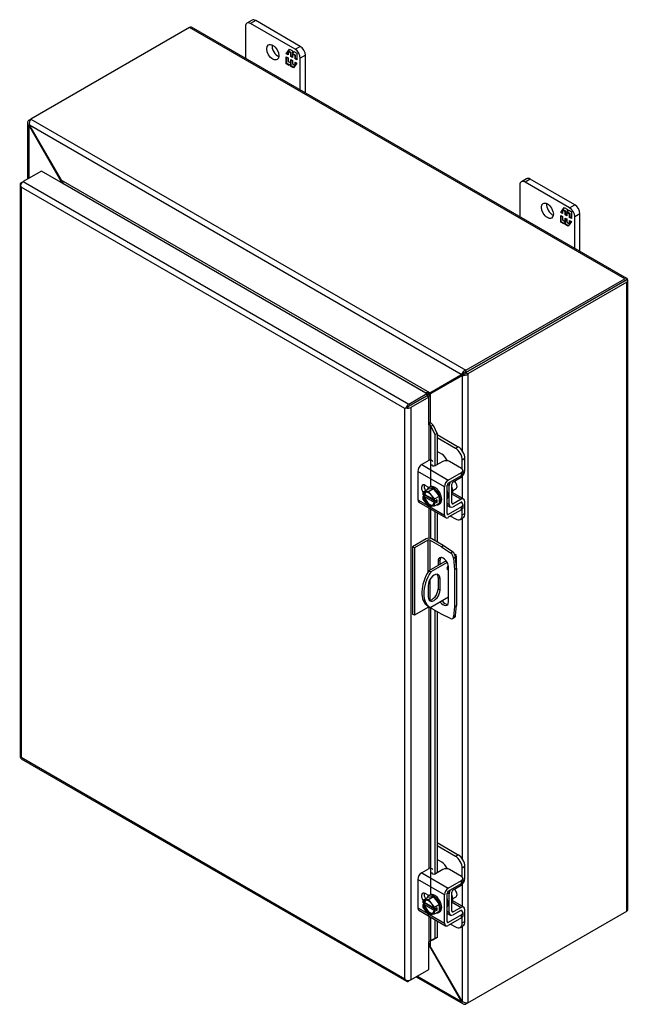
# Model space of a CAD drawing. Header units: inches. Extents: x 2 to 119, y 1 to 79.
# Tile 7 of 7: x 95 to 111, y 54 to 79. Entities that reach past the tile are written whole.
import ezdxf

# ---------------------------------------------------------------- set-up
doc = ezdxf.new("R2010")
doc.units = ezdxf.units.IN
doc.header["$MEASUREMENT"] = 0
for name, color, linetype in [('COM40153-1', 7, 'CONTINUOUS'), ('COM40153-2', 7, 'CONTINUOUS'), ('COM42667', 7, 'CONTINUOUS'), ('COM42780', 7, 'CONTINUOUS'), ('COM48425', 7, 'CONTINUOUS'), ('COM71780-6', 7, 'CONTINUOUS'), ('FET07710', 7, 'CONTINUOUS'), ('SCC19011', 7, 'CONTINUOUS'), ('SPR20265', 7, 'CONTINUOUS'), ('WAF25035', 7, 'CONTINUOUS')]:
    doc.layers.add(name, color=color, linetype=linetype)

msp = doc.modelspace()

# ---------------------------------------------------------------- linework, layer by layer
at = {"layer": 'COM40153-1', "color": 7}
for p, q in [((105.981, 64.994), (105.535, 64.736)), ((106.008, 64.95), (105.586, 64.707)), ((106.198, 65.167), (106.214, 65.157)), ((106.246, 64.808), (106.246, 65.113)), ((105.535, 64.736), (105.586, 64.707)), ((105.775, 64.564), (105.826, 64.534)), ((105.775, 64.564), (105.775, 64.267)), ((105.826, 64.238), (105.826, 64.534)), ((105.517, 64.356), (105.517, 64.059)), ((105.775, 64.267), (105.826, 64.238)), ((106.041, 64.051), (105.586, 63.788)), ((105.511, 63.83), (105.562, 63.8))]:
    msp.add_line(p, q, dxfattribs=at)
for centre, major_axis, start_param, end_param in [((106.138, 65.113), (-0.108, 0), 2.529725, 3.926991), ((105.886, 64.479), (0.375, 0.65), 1.508132, 3.141593), ((105.937, 64.45), (0.375, 0.65), 1.508132, 3.204257), ((106.047, 64.82), (0.0312, 0.0541), 0.997696, 3.781372), ((105.996, 64.85), (-0.0312, -0.0541), 0.952017, 2.069288), ((105.672, 64.445), (-0.109, -0.189), 2.356194, 5.497787), ((105.621, 64.474), (-0.109, -0.189), 2.356194, 2.906426), ((105.672, 64.149), (0.109, 0.189), 2.356194, 5.497787), ((105.621, 64.178), (0.109, 0.189), 3.37676, 5.497787)]:
    msp.add_ellipse(centre, major_axis=major_axis, ratio=0.57735, start_param=start_param, end_param=end_param, dxfattribs=at)
at = {"layer": 'COM40153-2', "color": 7}
for p, q in [((105.463, 65.554), (105.115, 65.353)), ((105.514, 65.525), (105.166, 65.324)), ((105.514, 65.525), (105.514, 64.7)), ((105.565, 65.525), (105.565, 64.753)), ((105.858, 65.355), (105.565, 65.525)), ((105.909, 65.385), (105.616, 65.554)), ((105.115, 65.353), (105.115, 63.618)), ((105.166, 65.324), (105.115, 65.353)), ((105.166, 65.324), (105.166, 63.589)), ((105.858, 65.355), (105.909, 65.385)), ((105.858, 65.355), (106.094, 65.195)), ((106.145, 65.224), (105.909, 65.385)), ((106.094, 65.195), (106.145, 65.224)), ((105.776, 64.984), (105.827, 65.014)), ((105.776, 64.984), (105.776, 64.875)), ((105.827, 64.904), (105.827, 65.014)), ((106.226, 65.085), (106.175, 65.056)), ((106.175, 65.056), (106.195, 64.771)), ((106.246, 64.8), (106.226, 65.085)), ((106.041, 63.933), (106.041, 64.831)), ((106.195, 64.771), (106.246, 64.8)), ((106.195, 64.771), (106.195, 63.815)), ((106.246, 64.8), (106.246, 63.844)), ((105.565, 64.512), (105.565, 63.979)), ((105.514, 63.79), (105.166, 63.589)), ((105.514, 63.828), (105.514, 63.79)), ((105.565, 63.799), (105.565, 63.79)), ((105.858, 63.62), (105.565, 63.79)), ((106.195, 63.815), (106.175, 63.554)), ((106.195, 63.815), (106.246, 63.844)), ((106.226, 63.583), (106.246, 63.844)), ((105.166, 63.589), (105.115, 63.618)), ((106.094, 63.508), (105.858, 63.62)), ((106.149, 63.505), (106.2, 63.535)), ((106.175, 63.554), (106.226, 63.583))]:
    msp.add_line(p, q, dxfattribs=at)
for centre, major_axis, start_param, end_param in [((105.539, 65.51), (-0.108, 0), 3.926991, 5.497787), ((105.539, 65.51), (-0.036, 0), 3.926991, 5.497787), ((106.138, 65.127), (-0.062, 0.108), 4.014257, 5.410521), ((105.908, 64.908), (0.094, -0.162), 0.785398, 3.926991), ((105.959, 64.937), (0.094, -0.162), 3.416574, 3.926991), ((106.087, 65.098), (0.062, -0.108), 0.872665, 2.268928), ((105.908, 64.01), (-0.094, 0.162), 1.73559, 3.926991), ((105.959, 64.039), (-0.094, 0.162), 1.73559, 2.866611), ((105.539, 63.775), (0.036, 0), 0.785398, 2.356194), ((106.087, 63.614), (-0.063, 0.108), 2.443461, 3.839724), ((106.138, 63.643), (-0.063, 0.108), 3.141593, 3.839724)]:
    msp.add_ellipse(centre, major_axis=major_axis, ratio=0.57735, start_param=start_param, end_param=end_param, dxfattribs=at)
at = {"layer": 'COM42667', "color": 7}
for p, q in [((105.533, 67.573), (105.352, 67.469)), ((105.894, 67.55), (105.711, 67.444)), ((106.379, 67.372), (106.071, 67.55)), ((105.937, 66.898), (105.251, 67.294)), ((105.251, 67.294), (105.251, 66.566)), ((105.352, 67.469), (106.038, 67.073)), ((106.038, 67.073), (106.379, 67.27)), ((106.379, 67.192), (106.379, 67.27)), ((106.416, 67.243), (106.416, 67.321)), ((106.038, 66.995), (106.379, 67.192)), ((105.54, 66.878), (105.445, 66.933)), ((105.937, 66.17), (105.937, 66.898)), ((106.004, 66.209), (106.004, 66.937)), ((105.251, 66.566), (105.506, 66.419)), ((105.281, 66.5), (105.967, 66.104)), ((106.363, 66.497), (106.379, 66.488)), ((105.555, 66.391), (105.937, 66.17)), ((106.379, 66.386), (106.038, 66.189)), ((106.379, 66.309), (106.038, 66.112)), ((106.379, 66.309), (106.379, 66.386)), ((106.416, 66.36), (106.416, 66.437)), ((106.038, 66.189), (106.004, 66.209)), ((105.533, 57.06), (105.352, 56.956)), ((105.352, 56.956), (106.038, 56.56)), ((105.894, 57.037), (105.711, 56.931)), ((106.379, 56.859), (106.071, 57.037)), ((105.937, 56.385), (105.251, 56.781)), ((105.251, 56.781), (105.251, 56.053)), ((106.038, 56.56), (106.379, 56.757)), ((106.038, 56.482), (106.379, 56.679)), ((106.379, 56.679), (106.379, 56.757)), ((106.416, 56.73), (106.416, 56.808)), ((105.54, 56.365), (105.445, 56.419)), ((105.937, 55.657), (105.937, 56.385)), ((106.004, 55.696), (106.004, 56.423)), ((105.251, 56.053), (105.506, 55.906)), ((105.281, 55.987), (105.967, 55.591)), ((105.555, 55.877), (105.937, 55.657)), ((106.379, 55.873), (106.038, 55.676)), ((106.363, 55.984), (106.379, 55.975)), ((106.379, 55.795), (106.379, 55.873)), ((106.416, 55.846), (106.416, 55.924)), ((106.038, 55.676), (106.004, 55.696)), ((106.379, 55.795), (106.038, 55.598))]:
    msp.add_line(p, q, dxfattribs=at)
for centre, major_axis, start_param, end_param in [((105.575, 67.549), (-0.06, 0), 3.141593, 5.497787), ((105.983, 67.499), (0.125, 0), 0.785398, 2.356194), ((105.352, 67.352), (-0.072, -0.124), 3.926991, 5.497787), ((105.668, 67.469), (0.06, 0), 2.929457, 5.497787), ((106.291, 67.321), (-0.125, 0), 2.356194, 3.926991), ((106.291, 67.243), (-0.125, 0), 2.356194, 3.141593), ((106.038, 66.956), (0.072, 0.124), 0.785398, 2.356194), ((106.038, 66.956), (0.024, 0.0416), 0.785398, 2.356194), ((105.445, 66.818), (0.07, -0.122), 2.356194, 4.826451), ((105.513, 66.857), (0.07, -0.122), 3.6401, 4.826451), ((105.352, 66.624), (0.072, 0.124), 2.356194, 3.141593), ((106.291, 66.437), (-0.125, 0), 2.356194, 3.926991), ((106.291, 66.36), (-0.125, 0), 2.356194, 3.141593), ((106.038, 66.228), (0.071, 0.124), 2.356194, 3.926991), ((106.038, 66.228), (0.024, 0.0416), 2.356194, 3.926991), ((105.352, 56.839), (-0.071, -0.124), 3.926991, 5.497787), ((105.575, 57.036), (-0.06, 0), 3.141593, 5.497787), ((105.668, 56.955), (0.06, 0), 2.929457, 5.497787), ((105.983, 56.986), (0.125, 0), 0.785398, 2.356194), ((106.291, 56.808), (-0.125, 0), 2.356194, 3.926991), ((106.291, 56.73), (-0.125, 0), 2.356194, 3.141593), ((105.445, 56.305), (0.07, -0.122), 2.356194, 4.826451), ((105.513, 56.343), (0.07, -0.122), 3.6401, 4.826451), ((106.038, 56.443), (0.072, 0.124), 0.785398, 2.356194), ((106.038, 56.443), (0.024, 0.0416), 0.785398, 2.356194), ((105.352, 56.111), (0.071, 0.124), 2.356194, 3.141593), ((106.291, 55.924), (-0.125, 0), 2.356194, 3.926991), ((106.291, 55.846), (-0.125, 0), 2.356194, 3.141593), ((106.038, 55.715), (0.072, 0.124), 2.356194, 3.926991), ((106.038, 55.715), (0.024, 0.0416), 2.356194, 3.926991)]:
    msp.add_ellipse(centre, major_axis=major_axis, ratio=0.57735, start_param=start_param, end_param=end_param, dxfattribs=at)
at = {"layer": 'COM42780', "color": 7}
for p, q in [((105.748, 68.244), (106.288, 67.932)), ((105.748, 68.166), (106.221, 67.893)), ((105.868, 67.741), (105.748, 67.81)), ((106.221, 67.893), (106.288, 67.932)), ((106.465, 67.626), (106.398, 67.587)), ((106.398, 67.359), (106.398, 67.587)), ((106.465, 67.322), (106.465, 67.626)), ((106.161, 67.026), (106.366, 67.148)), ((106.009, 66.958), (106.061, 66.928)), ((106.061, 66.443), (106.061, 66.928)), ((106.128, 66.482), (106.128, 66.967)), ((106.435, 66.582), (106.151, 66.747)), ((106.004, 66.476), (106.061, 66.443)), ((106.128, 66.482), (106.161, 66.462)), ((106.133, 66.711), (106.366, 66.576)), ((106.364, 66.498), (106.16, 66.384)), ((106.366, 66.576), (106.161, 66.462)), ((106.364, 66.498), (106.398, 66.478)), ((106.398, 66.475), (106.398, 66.478)), ((106.465, 66.213), (106.465, 66.517)), ((106.004, 66.428), (106.09, 66.378)), ((106.398, 66.174), (106.398, 66.322)), ((106.398, 66.174), (106.465, 66.213)), ((106.096, 66.145), (106.221, 66.072)), ((106.346, 66.06), (106.413, 66.099)), ((105.748, 57.731), (106.288, 57.419)), ((105.748, 57.653), (106.221, 57.38)), ((106.221, 57.38), (106.288, 57.419)), ((105.868, 57.227), (105.748, 57.296)), ((106.465, 57.113), (106.398, 57.074)), ((106.465, 56.809), (106.465, 57.113)), ((106.398, 56.845), (106.398, 57.074)), ((106.161, 56.512), (106.366, 56.635)), ((106.009, 56.445), (106.061, 56.415)), ((106.061, 55.93), (106.061, 56.415)), ((106.128, 55.969), (106.128, 56.454)), ((106.133, 56.198), (106.366, 56.063)), ((106.435, 56.069), (106.151, 56.233)), ((106.004, 55.963), (106.061, 55.93)), ((106.004, 55.914), (106.09, 55.865)), ((106.128, 55.968), (106.161, 55.949)), ((106.364, 55.985), (106.16, 55.871)), ((106.366, 56.063), (106.161, 55.949)), ((106.364, 55.985), (106.398, 55.965)), ((106.398, 55.961), (106.398, 55.965)), ((106.465, 55.7), (106.465, 56.004)), ((106.096, 55.631), (106.221, 55.559)), ((106.346, 55.547), (106.413, 55.585)), ((106.398, 55.661), (106.398, 55.809)), ((106.398, 55.661), (106.465, 55.7))]:
    msp.add_line(p, q, dxfattribs=at)
for centre, major_axis, start_param, end_param in [((105.868, 67.537), (0.125, -0.217), 1.392108, 2.356194), ((106.221, 67.689), (0.125, -0.217), 0.785398, 2.356194), ((106.288, 67.728), (-0.125, 0.217), 3.926991, 5.497787), ((106.364, 67.264), (-0.072, -0.124), 0.802851, 2.356194), ((106.162, 66.987), (-0.072, -0.124), 4.744903, 5.497787), ((106.162, 66.987), (-0.024, -0.0416), 3.944444, 5.497787), ((106.018, 66.866), (0.097, -0.169), 0.133398, 1.437398), ((106.162, 66.502), (0.024, 0.0416), 2.356194, 3.909538), ((106.364, 66.459), (-0.024, -0.0416), 2.356194, 3.909538), ((106.364, 66.459), (-0.072, -0.124), 2.356194, 3.909538), ((106.162, 66.502), (0.072, 0.124), 2.356194, 3.909538), ((106.288, 66.315), (-0.125, 0.217), 3.141593, 3.926991), ((106.221, 66.276), (-0.125, 0.217), 2.356194, 3.926991), ((106.221, 57.176), (0.125, -0.217), 0.785398, 2.356194), ((106.288, 57.215), (-0.125, 0.217), 3.926991, 5.497787), ((105.868, 57.023), (0.125, -0.217), 1.392108, 2.356194), ((106.364, 56.75), (-0.072, -0.124), 0.802851, 2.356194), ((106.162, 56.474), (-0.071, -0.124), 4.744903, 5.497787), ((106.162, 56.474), (-0.024, -0.0416), 3.944444, 5.497787), ((106.018, 56.352), (0.097, -0.169), 0.133398, 1.437398), ((106.364, 55.945), (-0.072, -0.124), 2.356194, 3.909538), ((106.162, 55.989), (0.072, 0.124), 2.356194, 3.909538), ((106.162, 55.989), (0.024, 0.0416), 2.356194, 3.909538), ((106.364, 55.945), (-0.024, -0.0416), 2.356194, 3.909538), ((106.221, 55.763), (-0.125, 0.217), 2.356194, 3.926991), ((106.288, 55.802), (-0.125, 0.217), 3.141593, 3.926991)]:
    msp.add_ellipse(centre, major_axis=major_axis, ratio=0.57735, start_param=start_param, end_param=end_param, dxfattribs=at)
at = {"layer": 'COM48425', "color": 7}
for p, q in [((99.371, 78.734), (95.281, 76.373)), ((110.583, 72.261), (99.371, 78.734)), ((110.637, 72.267), (99.425, 78.74)), ((95.23, 76.344), (95.281, 76.373)), ((95.281, 76.373), (106.493, 69.9)), ((95.198, 76.274), (95.198, 74.828)), ((95.257, 76.328), (95.23, 76.344)), ((95.248, 76.216), (95.23, 76.205)), ((95.23, 76.205), (95.247, 76.182)), ((95.23, 76.205), (95.23, 74.846)), ((95.247, 76.182), (95.26, 76.189)), ((95.247, 76.182), (96.049, 74.792)), ((106.373, 69.793), (95.248, 76.216)), ((95.248, 76.216), (95.26, 76.189)), ((95.26, 76.189), (96.062, 74.799)), ((96.062, 74.799), (96.049, 74.792)), ((96.049, 74.792), (96.049, 74.747)), ((105.559, 69.317), (96.062, 74.799)), ((96.11, 74.713), (96.109, 74.712)), ((105.46, 69.315), (96.11, 74.713)), ((106.493, 69.9), (110.583, 72.261)), ((106.493, 69.841), (110.583, 72.203)), ((110.583, 72.202), (106.493, 69.841)), ((110.634, 72.173), (106.544, 69.812)), ((110.655, 72.244), (110.583, 72.203)), ((110.655, 72.244), (110.583, 72.202)), ((110.583, 72.203), (110.634, 72.232)), ((110.583, 72.202), (110.583, 72.203)), ((110.583, 72.203), (110.583, 72.203)), ((110.634, 55.961), (110.634, 72.173)), ((110.665, 56.005), (110.665, 72.217)), ((105.559, 69.317), (106.361, 69.78)), ((105.61, 69.346), (106.412, 69.809)), ((105.622, 69.324), (106.425, 69.787)), ((106.361, 69.78), (106.412, 69.809)), ((106.361, 69.78), (106.373, 69.793)), ((106.424, 69.822), (106.373, 69.793)), ((106.374, 69.758), (106.425, 69.787)), ((106.442, 69.791), (106.391, 69.761)), ((106.412, 69.809), (106.424, 69.822)), ((106.416, 69.818), (106.431, 69.826)), ((106.425, 69.787), (106.442, 69.791)), ((106.448, 69.795), (106.434, 69.786)), ((106.493, 69.841), (106.493, 69.9)), ((106.493, 69.841), (106.544, 69.812)), ((106.544, 69.812), (106.544, 53.6)), ((105.571, 69.295), (106.374, 69.758)), ((106.374, 69.758), (106.391, 69.761)), ((106.391, 69.761), (106.391, 67.835)), ((105.459, 69.314), (105.46, 69.315)), ((105.46, 69.315), (105.46, 69.313)), ((105.61, 69.346), (105.559, 69.317)), ((105.571, 69.295), (105.622, 69.324)), ((105.571, 69.295), (105.571, 68.544)), ((105.476, 69.236), (105.476, 69.236)), ((106.391, 67.167), (106.391, 66.608)), ((106.391, 66.086), (106.391, 57.322)), ((106.391, 56.654), (106.391, 56.095)), ((106.544, 53.6), (110.634, 55.961)), ((106.391, 55.572), (106.391, 53.65)), ((105.559, 55.056), (105.535, 55.069)), ((105.559, 55.056), (105.571, 55.063)), ((106.361, 53.666), (105.559, 55.056)), ((105.571, 55.191), (105.571, 55.063)), ((106.374, 53.673), (105.571, 55.063)), ((106.373, 53.639), (105.239, 54.294)), ((105.208, 54.275), (106.417, 53.577)), ((106.361, 53.666), (106.374, 53.673)), ((106.373, 53.639), (106.361, 53.666)), ((106.391, 53.65), (106.373, 53.639)), ((106.391, 53.65), (106.374, 53.673)), ((106.493, 53.602), (106.493, 53.57)), ((106.544, 53.6), (106.493, 53.57))]:
    msp.add_line(p, q, dxfattribs=at)
for centre, radius, start, end in [((95.436, 76.259), 0.192, 143.5515, 192.9586), ((95.291, 76.274), 0.0923, 131.3818, 228.6182), ((106.549, 69.716), 0.192, 107.0414, 156.4485), ((106.413, 69.953), 0.192, 263.5515, 312.9586), ((106.495, 69.698), 0.144, 90.8741, 119.728), ((106.366, 69.918), 0.148, 300.7247, 328.6732), ((108.274, 64.345), 5.641, 118.0428, 119.6796), ((102.627, 74.127), 5.635, 300.4684, 301.9581), ((106.463, 53.658), 0.0923, 191.3818, 288.6182), ((106.522, 53.791), 0.192, 227.0414, 276.4485)]:
    msp.add_arc(centre, radius, start, end, dxfattribs=at)
for centre, major_axis, ratio, start_param, end_param in [((99.371, 78.646), (-0.054, -0.0935), 0.57735, 3.141593, 3.926991), ((110.583, 72.173), (-0.054, -0.0935), 0.57735, 2.696031, 3.926991), ((110.557, 72.188), (-0.036, -0.0207), 0.000948, 2.355648, 3.926445), ((110.557, 72.188), (-0.036, -0.0208), 0.000948, 2.356741, 3.927537), ((110.557, 72.188), (0.108, 0.062), 0.000948, -0.784852, -0.445015), ((110.557, 72.188), (0.108, 0.062), 0.000948, 0.445015, 0.784852), ((110.557, 72.217), (-0.108, 0), 0.57735, 2.356194, 3.587154), ((110.557, 56.005), (-0.108, 0), 0.57735, 2.356194, 3.141593)]:
    msp.add_ellipse(centre, major_axis=major_axis, ratio=ratio, start_param=start_param, end_param=end_param, dxfattribs=at)
for points, knots in [([(96.049, 74.792), (96.052, 74.782), (96.054, 74.772), (96.057, 74.755), (96.058, 74.749), (96.059, 74.742)], [0, 0, 0, 0, 0.25, 0.25, 0.4064609, 0.4064609, 0.4064609, 0.4064609]), ([(96.11, 74.713), (96.111, 74.714), (96.112, 74.715), (96.114, 74.717), (96.114, 74.719), (96.114, 74.724), (96.114, 74.727), (96.111, 74.735), (96.11, 74.739), (96.105, 74.746), (96.103, 74.75), (96.095, 74.762), (96.089, 74.77), (96.076, 74.785), (96.07, 74.792), (96.062, 74.799)], [0, 0, 0, 0, 0.0625, 0.0625, 0.125, 0.125, 0.25, 0.25, 0.375, 0.375, 0.5, 0.5, 0.75, 0.75, 1, 1, 1, 1]), ([(105.559, 69.317), (105.551, 69.318), (105.544, 69.319), (105.528, 69.321), (105.519, 69.321), (105.506, 69.321), (105.502, 69.321), (105.493, 69.321), (105.488, 69.321), (105.479, 69.32), (105.475, 69.319), (105.469, 69.318), (105.467, 69.317), (105.463, 69.316), (105.462, 69.315), (105.46, 69.315)], [0, 0, 0, 0, 0.25, 0.25, 0.5, 0.5, 0.625, 0.625, 0.75, 0.75, 0.875, 0.875, 0.9375, 0.9375, 1, 1, 1, 1]), ([(105.529, 69.217), (105.529, 69.217), (105.529, 69.217), (105.532, 69.221), (105.535, 69.224), (105.54, 69.232), (105.542, 69.235), (105.547, 69.243), (105.549, 69.247), (105.556, 69.258), (105.559, 69.266), (105.566, 69.28), (105.569, 69.288), (105.571, 69.295)], [0.1218104, 0.1218104, 0.1218104, 0.1218104, 0.125, 0.125, 0.25, 0.25, 0.375, 0.375, 0.5, 0.5, 0.75, 0.75, 1, 1, 1, 1]), ([(105.571, 55.063), (105.569, 55.073), (105.566, 55.083), (105.559, 55.101), (105.556, 55.11), (105.549, 55.123), (105.547, 55.127), (105.542, 55.134), (105.54, 55.138), (105.537, 55.141), (105.536, 55.142), (105.536, 55.143)], [0, 0, 0, 0, 0.25, 0.25, 0.5, 0.5, 0.625, 0.625, 0.75, 0.75, 0.7783053, 0.7783053, 0.7783053, 0.7783053])]:
    msp.add_open_spline(points, degree=3, knots=knots, dxfattribs=at)
msp.add_open_spline([(105.537, 55.076), (105.544, 55.069), (105.552, 55.063), (105.559, 55.056)], degree=3, dxfattribs=at)
at = {"layer": 'COM71780-6', "color": 7}
for p, q in [((95.554, 75.033), (95.088, 74.764)), ((105.484, 69.3), (95.554, 75.033)), ((95.005, 74.69), (95.005, 59.944)), ((95.016, 74.663), (95.016, 74.663)), ((95.037, 74.734), (95.088, 74.764)), ((104.917, 68.913), (95.037, 74.617)), ((95.037, 74.617), (95.037, 59.929)), ((95.088, 74.764), (105.018, 69.03)), ((105.018, 69.03), (105.484, 69.3)), ((105.484, 69.3), (105.484, 69.241)), ((105.018, 68.972), (105.484, 69.241)), ((105.484, 69.241), (105.018, 68.972)), ((105.535, 69.211), (105.069, 68.942)), ((105.535, 69.211), (105.484, 69.241)), ((105.535, 68.497), (105.535, 69.211)), ((104.968, 68.942), (104.917, 68.913)), ((104.917, 54.225), (104.917, 68.913)), ((104.946, 68.93), (105.018, 68.972)), ((104.946, 68.93), (105.018, 68.972)), ((105.069, 68.942), (105.069, 54.196)), ((105.535, 68.497), (105.535, 67.575)), ((105.564, 68.503), (105.57, 68.544)), ((105.59, 68.465), (105.649, 68.489)), ((105.59, 68.465), (105.689, 68.242)), ((105.59, 66.902), (105.59, 68.465)), ((105.649, 68.489), (105.748, 68.266)), ((105.748, 68.266), (105.689, 68.242)), ((105.689, 68.242), (105.689, 67.436)), ((105.748, 68.266), (105.748, 67.466)), ((105.535, 66.881), (105.535, 66.876)), ((105.535, 66.354), (105.535, 65.572)), ((105.59, 65.565), (105.59, 66.322)), ((105.689, 66.265), (105.689, 65.511)), ((105.748, 66.231), (105.748, 65.477)), ((105.535, 63.796), (105.535, 57.061)), ((105.59, 56.389), (105.59, 63.775)), ((105.689, 63.718), (105.689, 56.923)), ((105.748, 63.684), (105.748, 56.953)), ((95.034, 59.894), (104.964, 54.161)), ((95.037, 59.929), (104.917, 54.225)), ((105.535, 56.367), (105.535, 56.362)), ((105.535, 55.84), (105.535, 55.179)), ((105.59, 55.205), (105.59, 55.809)), ((105.689, 55.751), (105.689, 55.265)), ((105.748, 55.717), (105.748, 55.288)), ((105.535, 54.465), (105.535, 55.179)), ((105.689, 55.265), (105.59, 55.205)), ((105.59, 55.205), (105.649, 55.229)), ((105.748, 55.288), (105.649, 55.229)), ((105.748, 55.288), (105.689, 55.265)), ((105.069, 54.196), (105.535, 54.465)), ((104.946, 54.183), (104.946, 54.183)), ((105.069, 54.196), (105.018, 54.166))]:
    msp.add_line(p, q, dxfattribs=at)
for centre, radius, start, end in [((105.486, 68.42), 0.114, 23.2734, 46.5882), ((105.517, 68.384), 0.169, 38.3968, 71.6578), ((105.837, 54.855), 0.429, 125.2045, 129.639), ((105.635, 55.129), 0.088, 117.4412, 127.5015)]:
    msp.add_arc(centre, radius, start, end, dxfattribs=at)
for centre, major_axis, ratio, start_param, end_param in [((95.113, 74.69), (0.108, 0), 0.57735, 2.356194, 3.587154), ((95.088, 74.676), (0.054, 0.0935), 0.57735, 0.785398, 2.016358), ((95.113, 74.661), (-0.076, 0.132), 0.577982, 1.231508, 1.571345), ((95.113, 74.661), (-0.076, 0.132), 0.577982, 1.230411, 1.570248), ((105.018, 68.942), (0.054, 0.0935), 0.57735, 0.785398, 2.016358), ((104.993, 68.957), (-0.108, -0.062), 0.000948, -1.124689, -0.784852), ((104.993, 68.957), (-0.108, -0.062), 0.000948, 0.784852, 1.124689), ((104.993, 68.986), (0.108, 0), 0.57735, 4.266828, 5.497787), ((104.993, 68.957), (0.036, 0.0208), 0.000948, 0.785944, 2.356741), ((104.993, 68.957), (0.036, 0.0207), 0.000948, 3.926445, 5.497241), ((105.561, 68.482), (0.108, 0), 0.57735, 1.48353, 1.808737), ((105.561, 68.482), (0.036, 0), 0.57735, 1.48353, 2.356194), ((95.113, 59.944), (0.108, 0), 0.57735, 3.141593, 3.587154), ((95.113, 59.973), (-0.108, -0.062), 0.000948, 0.445015, 0.784852), ((95.113, 59.973), (-0.108, -0.062), 0.000948, -0.784852, -0.445015), ((95.088, 59.988), (0.054, 0.0935), 0.57735, 2.696031, 3.141593), ((105.561, 55.164), (-0.036, 0), 0.57735, 4.625123, 5.497787), ((104.993, 54.269), (0.076, -0.132), 0.577982, 4.712938, 5.052774), ((104.993, 54.269), (0.076, -0.132), 0.577982, 4.71184, 5.051677), ((104.993, 54.24), (0.108, 0), 0.57735, 4.266828, 5.497787), ((105.018, 54.254), (0.054, 0.0935), 0.57735, 2.696031, 3.926991)]:
    msp.add_ellipse(centre, major_axis=major_axis, ratio=ratio, start_param=start_param, end_param=end_param, dxfattribs=at)
at = {"layer": 'FET07710', "color": 7}
for p, q in [((100.982, 78.919), (100.849, 78.843)), ((101.075, 78.91), (100.943, 78.833)), ((102.224, 78.246), (101.075, 78.91)), ((100.81, 78.757), (100.81, 77.94)), ((102.092, 78.17), (100.943, 78.833)), ((101.864, 78.053), (101.95, 78.176)), ((101.918, 78.118), (101.956, 78.172)), ((101.95, 78.176), (102.028, 78.131)), ((102.092, 78.17), (102.224, 78.246)), ((101.878, 78.061), (101.864, 78.053)), ((101.909, 78.026), (101.864, 78.053)), ((101.864, 77.8), (101.864, 77.973)), ((101.864, 77.973), (101.909, 77.947)), ((101.878, 78.061), (101.909, 78.106)), ((101.909, 78.043), (101.878, 78.061)), ((101.878, 77.808), (101.878, 77.965)), ((101.924, 78.121), (101.909, 78.113)), ((101.979, 78.073), (101.909, 78.113)), ((101.909, 78.113), (101.909, 78.026)), ((101.909, 77.947), (101.909, 77.86)), ((101.993, 78.081), (101.924, 78.121)), ((101.993, 78.081), (101.979, 78.073)), ((101.979, 77.986), (101.979, 78.073)), ((101.993, 77.994), (101.979, 77.986)), ((102.021, 77.962), (101.979, 77.986)), ((101.979, 77.82), (101.979, 77.907)), ((101.979, 77.907), (102.021, 77.882)), ((101.993, 77.994), (101.993, 78.081)), ((102.021, 77.978), (101.993, 77.994)), ((101.993, 77.828), (101.993, 77.899)), ((102.035, 78.056), (102.021, 78.048)), ((102.091, 78.008), (102.021, 78.048)), ((102.021, 78.048), (102.021, 77.962)), ((102.021, 77.882), (102.021, 77.796)), ((102.028, 78.131), (102.028, 78.068)), ((102.028, 78.068), (102.059, 78.113)), ((102.042, 78.076), (102.028, 78.068)), ((102.105, 78.016), (102.035, 78.056)), ((102.042, 78.076), (102.065, 78.11)), ((102.059, 78.113), (102.136, 78.069)), ((102.105, 78.016), (102.091, 78.008)), ((102.091, 77.922), (102.091, 78.008)), ((102.105, 77.93), (102.091, 77.922)), ((102.136, 77.895), (102.091, 77.922)), ((102.105, 77.93), (102.105, 78.016)), ((102.136, 77.912), (102.105, 77.93)), ((102.136, 78.069), (102.136, 77.895)), ((102.357, 78.017), (102.225, 77.94)), ((102.225, 77.123), (102.225, 77.94)), ((102.357, 77.047), (102.357, 78.017)), ((101.878, 77.808), (101.864, 77.8)), ((101.941, 77.755), (101.864, 77.8)), ((101.949, 77.767), (101.878, 77.808)), ((101.909, 77.86), (101.979, 77.82)), ((101.972, 77.8), (101.941, 77.755)), ((101.987, 77.809), (101.972, 77.8)), ((101.972, 77.737), (101.972, 77.8)), ((101.987, 77.745), (101.972, 77.737)), ((102.05, 77.693), (101.972, 77.737)), ((101.993, 77.828), (101.979, 77.82)), ((101.987, 77.745), (101.987, 77.809)), ((102.058, 77.704), (101.987, 77.745)), ((102.021, 77.796), (102.091, 77.756)), ((102.136, 77.816), (102.05, 77.693)), ((102.091, 77.756), (102.091, 77.842)), ((102.091, 77.842), (102.136, 77.816)), ((102.096, 77.759), (102.091, 77.756)), ((102.105, 77.771), (102.105, 77.834)), ((108.053, 74.837), (107.92, 74.76)), ((107.882, 74.674), (107.882, 73.857)), ((108.146, 74.827), (108.014, 74.751)), ((109.163, 74.088), (108.014, 74.751)), ((109.295, 74.164), (108.146, 74.827)), ((108.935, 73.97), (109.022, 74.093)), ((108.989, 74.035), (109.028, 74.09)), ((109.022, 74.093), (109.099, 74.049)), ((109.163, 74.088), (109.295, 74.164)), ((108.949, 73.978), (108.935, 73.97)), ((108.981, 73.944), (108.935, 73.97)), ((108.935, 73.717), (108.935, 73.891)), ((108.935, 73.891), (108.981, 73.864)), ((108.949, 73.978), (108.981, 74.023)), ((108.981, 73.96), (108.949, 73.978)), ((108.949, 73.726), (108.949, 73.882)), ((108.995, 74.038), (108.981, 74.03)), ((109.05, 73.99), (108.981, 74.03)), ((108.981, 74.03), (108.981, 73.944)), ((108.981, 73.864), (108.981, 73.778)), ((109.064, 73.998), (108.995, 74.038)), ((109.064, 73.998), (109.05, 73.99)), ((109.05, 73.904), (109.05, 73.99)), ((109.064, 73.912), (109.05, 73.904)), ((109.092, 73.879), (109.05, 73.904)), ((109.05, 73.738), (109.05, 73.824)), ((109.05, 73.824), (109.092, 73.8)), ((109.064, 73.912), (109.064, 73.998)), ((109.092, 73.896), (109.064, 73.912)), ((109.106, 73.974), (109.092, 73.966)), ((109.162, 73.926), (109.092, 73.966)), ((109.092, 73.966), (109.092, 73.879)), ((109.099, 74.049), (109.099, 73.986)), ((109.099, 73.986), (109.13, 74.031)), ((109.113, 73.994), (109.099, 73.986)), ((109.176, 73.934), (109.106, 73.974)), ((109.113, 73.994), (109.136, 74.027)), ((109.13, 74.031), (109.207, 73.986)), ((109.176, 73.934), (109.162, 73.926)), ((109.162, 73.839), (109.162, 73.926)), ((109.176, 73.847), (109.162, 73.839)), ((109.207, 73.813), (109.162, 73.839)), ((109.176, 73.847), (109.176, 73.934)), ((109.207, 73.829), (109.176, 73.847)), ((109.207, 73.986), (109.207, 73.813)), ((109.428, 73.934), (109.296, 73.858)), ((109.296, 73.041), (109.296, 73.858)), ((109.428, 72.965), (109.428, 73.934)), ((108.949, 73.726), (108.935, 73.717)), ((109.012, 73.673), (108.935, 73.717)), ((109.02, 73.685), (108.949, 73.726)), ((108.981, 73.778), (109.05, 73.738)), ((109.044, 73.718), (109.012, 73.673)), ((109.058, 73.726), (109.044, 73.718)), ((109.044, 73.655), (109.044, 73.718)), ((109.058, 73.663), (109.044, 73.655)), ((109.121, 73.61), (109.044, 73.655)), ((109.064, 73.746), (109.05, 73.738)), ((109.058, 73.663), (109.058, 73.726)), ((109.129, 73.622), (109.058, 73.663)), ((109.064, 73.746), (109.064, 73.816)), ((109.092, 73.8), (109.092, 73.713)), ((109.092, 73.713), (109.162, 73.673)), ((109.207, 73.733), (109.121, 73.61)), ((109.162, 73.673), (109.162, 73.76)), ((109.162, 73.76), (109.207, 73.733)), ((109.167, 73.676), (109.162, 73.673)), ((109.176, 73.689), (109.176, 73.752))]:
    msp.add_line(p, q, dxfattribs=at)
for centre, major_axis, start_param, end_param in [((101.075, 78.757), (0.094, -0.162), 2.356194, 3.141593), ((100.943, 78.68), (0.094, -0.162), 2.356194, 3.926991), ((101.65, 78.17), (-0.109, 0.189), 0.649107, 2.492486), ((102.092, 78.017), (0.094, -0.162), 0.785398, 2.356194), ((102.224, 78.093), (-0.094, 0.162), 3.926991, 5.497787), ((108.146, 74.674), (0.094, -0.162), 2.356194, 3.141593), ((108.014, 74.598), (0.094, -0.162), 2.356194, 3.926991), ((108.721, 74.087), (-0.109, 0.189), 0.649107, 2.492486), ((109.163, 73.935), (0.094, -0.162), 0.785398, 2.356194), ((109.295, 74.011), (-0.094, 0.162), 3.926991, 5.497787)]:
    msp.add_ellipse(centre, major_axis=major_axis, ratio=0.57735, start_param=start_param, end_param=end_param, dxfattribs=at)
for centre in [(101.518, 78.094), (108.589, 74.011)]:
    msp.add_ellipse(centre, major_axis=(-0.109, 0.189), ratio=0.57735, dxfattribs=at)
at = {"layer": 'SCC19011', "color": 7}
for p, q in [((105.379, 66.761), (105.507, 66.835)), ((105.531, 66.781), (105.379, 66.761)), ((105.379, 66.761), (105.379, 66.7)), ((105.659, 66.855), (105.507, 66.835)), ((105.531, 66.781), (105.659, 66.855)), ((105.683, 66.585), (105.531, 66.781)), ((105.811, 66.659), (105.659, 66.855)), ((106.155, 66.804), (106.237, 66.851)), ((105.393, 66.691), (105.379, 66.7)), ((105.446, 66.683), (105.379, 66.644)), ((105.379, 66.644), (105.379, 66.583)), ((105.379, 66.644), (105.393, 66.636)), ((105.379, 66.583), (105.531, 66.387)), ((105.428, 66.703), (105.407, 66.691)), ((105.407, 66.636), (105.428, 66.648)), ((105.662, 66.568), (105.428, 66.703)), ((105.428, 66.648), (105.689, 66.497)), ((105.446, 66.694), (105.446, 66.683)), ((105.446, 66.683), (105.665, 66.556)), ((105.683, 66.524), (105.668, 66.532)), ((105.689, 66.497), (105.668, 66.485)), ((105.668, 66.477), (105.683, 66.469)), ((105.683, 66.585), (105.811, 66.659)), ((105.683, 66.524), (105.683, 66.585)), ((105.75, 66.563), (105.683, 66.524)), ((105.75, 66.507), (105.683, 66.469)), ((105.683, 66.407), (105.811, 66.481)), ((105.683, 66.407), (105.683, 66.469)), ((105.702, 66.535), (105.75, 66.507)), ((105.75, 66.507), (105.75, 66.563)), ((105.811, 66.481), (105.811, 66.659)), ((105.531, 66.387), (105.683, 66.407)), ((105.379, 56.248), (105.507, 56.321)), ((105.659, 56.342), (105.507, 56.321)), ((105.531, 56.268), (105.659, 56.342)), ((105.811, 56.146), (105.659, 56.342)), ((106.155, 56.291), (106.237, 56.338)), ((105.531, 56.268), (105.379, 56.248)), ((105.379, 56.248), (105.379, 56.186)), ((105.393, 56.178), (105.379, 56.186)), ((105.446, 56.17), (105.379, 56.131)), ((105.379, 56.131), (105.379, 56.07)), ((105.379, 56.131), (105.393, 56.123)), ((105.379, 56.07), (105.531, 55.874)), ((105.428, 56.19), (105.407, 56.178)), ((105.407, 56.122), (105.428, 56.135)), ((105.662, 56.055), (105.428, 56.19)), ((105.428, 56.135), (105.689, 55.984)), ((105.446, 56.18), (105.446, 56.17)), ((105.446, 56.17), (105.665, 56.043)), ((105.683, 56.072), (105.531, 56.268)), ((105.683, 56.072), (105.811, 56.146)), ((105.683, 56.011), (105.683, 56.072)), ((105.811, 55.968), (105.811, 56.146)), ((105.531, 55.874), (105.683, 55.894)), ((105.683, 56.011), (105.668, 56.019)), ((105.689, 55.984), (105.668, 55.972)), ((105.668, 55.964), (105.683, 55.955)), ((105.75, 56.05), (105.683, 56.011)), ((105.75, 55.994), (105.683, 55.955)), ((105.683, 55.894), (105.811, 55.968)), ((105.683, 55.894), (105.683, 55.955)), ((105.702, 56.022), (105.75, 55.994)), ((105.75, 55.994), (105.75, 56.05))]:
    msp.add_line(p, q, dxfattribs=at)
for centre, start, end in [((105.4, 66.705), 242.8525, 296.623), ((105.4, 66.65), 242.8527, 296.6228), ((105.4, 56.192), 242.8525, 296.623), ((105.4, 56.137), 242.8527, 296.6228)]:
    msp.add_arc(centre, 0.0158, start, end, dxfattribs=at)
for centre, major_axis, start_param, end_param in [((106.176, 66.957), (0.061, -0.106), 0, 2.159159), ((105.531, 66.584), (0.099, -0.171), 0.958412, 3.753977), ((105.538, 66.588), (0.094, -0.162), 3.141593, 3.744649), ((105.559, 66.6), (0.094, -0.162), 3.254972, 3.744649), ((105.531, 66.584), (-0.099, 0.171), 0.958412, 3.753977), ((105.538, 66.588), (-0.094, 0.162), 0.96774, 3.694684), ((105.559, 66.6), (-0.094, 0.162), 0.96774, 3.028213), ((106.176, 56.444), (0.061, -0.106), 0, 2.159159), ((105.531, 56.071), (0.099, -0.171), 0.958412, 3.753977), ((105.531, 56.071), (-0.099, 0.171), 0.958412, 3.753977), ((105.538, 56.075), (0.094, -0.162), 3.141593, 3.744649), ((105.538, 56.075), (-0.094, 0.162), 0.96774, 3.694684), ((105.559, 56.087), (0.094, -0.162), 3.254972, 3.744649), ((105.559, 56.087), (-0.094, 0.162), 0.96774, 3.028213)]:
    msp.add_ellipse(centre, major_axis=major_axis, ratio=0.57735, start_param=start_param, end_param=end_param, dxfattribs=at)
for points, knots in [([(105.668, 66.532), (105.666, 66.534), (105.665, 66.535), (105.665, 66.537), (105.665, 66.538), (105.666, 66.539)], [0, 0, 0, 0, 0.5, 0.5, 0.7956866, 0.7956866, 0.7956866, 0.7956866]), ([(105.668, 66.485), (105.666, 66.484), (105.665, 66.483), (105.665, 66.48), (105.666, 66.478), (105.668, 66.477)], [0, 0, 0, 0, 0.5, 0.5, 1, 1, 1, 1]), ([(105.668, 56.019), (105.666, 56.02), (105.665, 56.022), (105.665, 56.024), (105.665, 56.025), (105.666, 56.026)], [0, 0, 0, 0, 0.5, 0.5, 0.7956866, 0.7956866, 0.7956866, 0.7956866]), ([(105.668, 55.972), (105.666, 55.971), (105.665, 55.969), (105.665, 55.966), (105.666, 55.965), (105.668, 55.964)], [0, 0, 0, 0, 0.5, 0.5, 1, 1, 1, 1])]:
    msp.add_open_spline(points, degree=3, knots=knots, dxfattribs=at)
at = {"layer": 'SPR20265', "color": 7}
for points in [[(106.005, 66.586), (106.008, 66.589), (106.024, 66.61), (106.04, 66.659), (106.032, 66.736), (106.014, 66.785), (106.005, 66.805)], [(106.005, 56.072), (106.008, 56.076), (106.024, 56.096), (106.04, 56.146), (106.032, 56.222), (106.014, 56.272), (106.005, 56.292)]]:
    msp.add_open_spline(points, degree=3, knots=[0.492661, 0.492661, 0.492661, 0.492661, 0.49540495, 0.50699867, 0.51872295, 0.52667302, 0.52667302, 0.52667302, 0.52667302], dxfattribs=at)
at = {"layer": 'WAF25035', "color": 7}
for p, q in [((105.565, 66.893), (105.534, 66.874)), ((105.784, 66.441), (105.815, 66.46)), ((105.565, 56.38), (105.534, 56.361)), ((105.784, 55.928), (105.815, 55.947))]:
    msp.add_line(p, q, dxfattribs=at)
for centre, start_param, end_param in [((105.659, 66.658), 0, 0.412589), ((105.659, 66.658), 2.729004, 6.283185), ((105.69, 66.676), 3.141593, 6.283185), ((105.659, 56.145), 0, 0.412589), ((105.659, 56.145), 2.729004, 6.283185), ((105.69, 56.163), 3.141593, 6.283185)]:
    msp.add_ellipse(centre, major_axis=(-0.125, 0.217), ratio=0.57735, start_param=start_param, end_param=end_param, dxfattribs=at)

doc.saveas('drawing.dxf')
